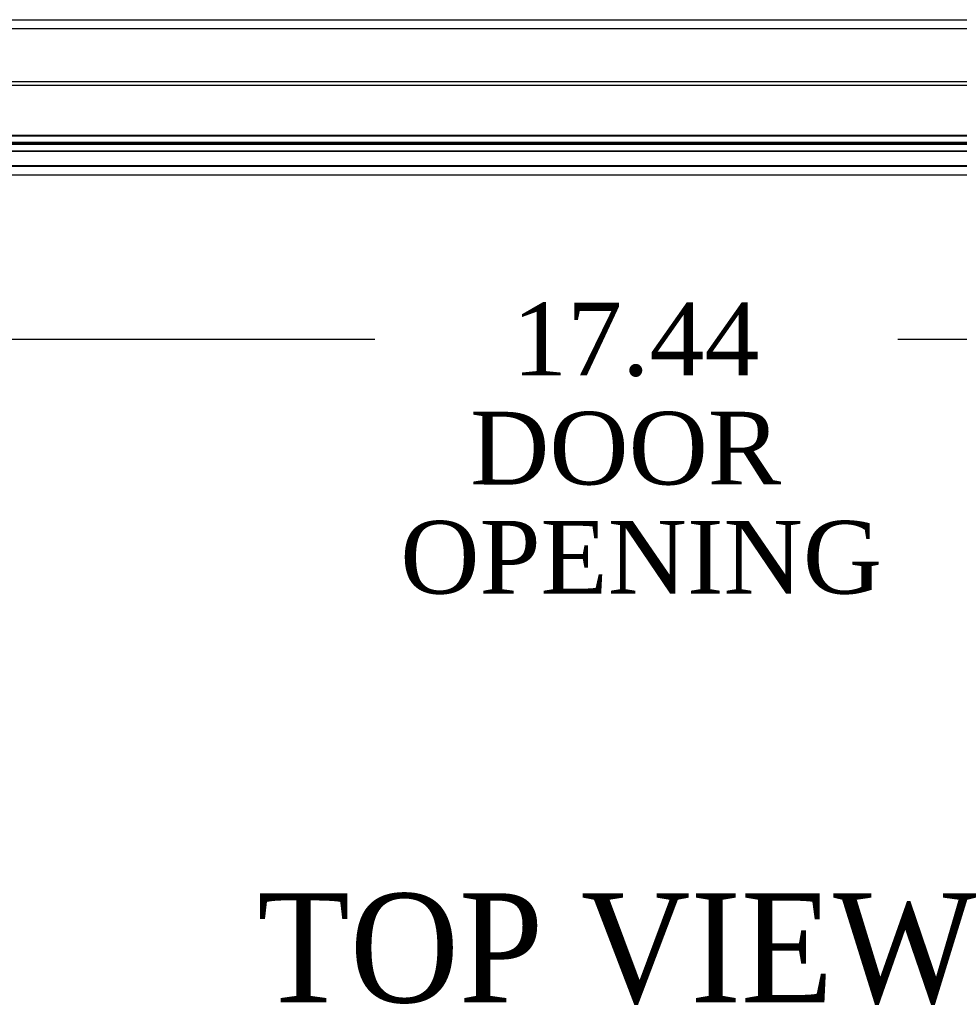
# Model space of a CAD drawing. Header units: inches. Extents: x 1 to 150, y -1 to 99.
# Tile 12 of 19: x 43 to 51, y 76 to 84. Entities that reach past the tile are written whole.
import ezdxf
from ezdxf.enums import TextEntityAlignment as Align
from ezdxf.lldxf.tags import DXFTag

# ---------------------------------------------------------------- set-up
doc = ezdxf.new("R2010")
doc.units = ezdxf.units.IN
doc.header["$MEASUREMENT"] = 0
for name, color, linetype in [('COM70220', 7, 'Continuous'), ('COM70706-5', 7, 'Continuous'), ('COM70709-3', 7, 'Continuous'), ('COM70712-5', 7, 'Continuous'), ('Default', 7, 'Continuous')]:
    doc.layers.add(name, color=color, linetype=linetype)
doc.styles.add('SEACAD_Times_New_Roman', font='times.ttf')
tags = doc.linetypes.add('HIDDEN2', pattern=[0.1875, 0.125, -0.0625]).pattern_tags.tags
tags[6:7] = [DXFTag(74, 4), DXFTag(75, 0), DXFTag(340, '0'), DXFTag(46, 0.0), DXFTag(50, 0.0), DXFTag(44, 0.0), DXFTag(45, 0.0)]
tags[4:5] = [DXFTag(74, 4), DXFTag(75, 0), DXFTag(340, '0'), DXFTag(46, 0.0), DXFTag(50, 0.0), DXFTag(44, 0.0), DXFTag(45, 0.0)]
doc.dimstyles.new('HAMMOND_(STH_-_120x80)', dxfattribs={"dimtxt": 0.6, "dimasz": 0.75, "dimexe": 0.3, "dimexo": 0.3, "dimgap": 0.15, "dimtad": 0, "dimtih": 1, "dimtoh": 1, "dimzin": 0, "dimdsep": 46, "dimtxsty": 'SEACAD_Times_New_Roman', "dimblk1": '_SE_FILLED', "dimblk2": '_SE_FILLED', "dimsah": 1, "dimcen": 0.3, "dimadec": 0, "dimazin": 0, "dimtfac": 0.8, "dimtofl": 0, "dimtmove": 0, "dimatfit": 3, "dimfxl": 1, "dimtolj": 1, "dimtzin": 0, "dimarcsym": 0})

# ---------------------------------------------------------------- blocks, each defined once
blk = doc.blocks.new('SE3')
at = {"layer": 'COM70220', "color": 7, "linetype": 'HIDDEN2'}
for p, q in [((56.7217, 82.7831), (39.6027, 82.7831)), ((56.7217, 82.5371), (39.6027, 82.5371)), ((56.7217, 82.5351), (39.6027, 82.5351)), ((56.7217, 82.5341), (39.6027, 82.5341))]:
    blk.add_line(p, q, dxfattribs=at)
at = {"layer": 'COM70706-5', "color": 7, "linetype": 'HIDDEN2'}
for p, q in [((39.1392, 82.786), (57.1854, 82.786)), ((39.1392, 82.7165), (57.1854, 82.7165)), ((39.3531, 82.73), (56.9715, 82.73)), ((39.3531, 82.658), (56.9715, 82.658))]:
    blk.add_line(p, q, dxfattribs=at)
at = {"layer": 'COM70709-3', "color": 7, "linetype": 'HIDDEN2'}
for p, q in [((38.2861, 83.7431), (58.0385, 83.7431)), ((39.1343, 82.7897), (57.1903, 82.7897)), ((39.1343, 82.7202), (57.1903, 82.7202)), ((39.3606, 82.7336), (56.9641, 82.7336)), ((39.3606, 82.6616), (56.9641, 82.6616))]:
    blk.add_line(p, q, dxfattribs=at)
at = {"layer": 'COM70709-3', "color": 7, "linetype": 'Continuous'}
blk.add_line((38.2861, 83.6711), (58.0385, 83.6711), dxfattribs=at)
at = {"layer": 'COM70712-5', "color": 7, "linetype": 'Continuous'}
for p, q in [((39.0193, 83.2336), (57.3051, 83.2336)), ((39.0193, 83.2032), (57.3051, 83.2032)), ((57.2692, 82.4611), (39.0552, 82.4611))]:
    blk.add_line(p, q, dxfattribs=at)
at = {"layer": 'COM70712-5', "color": 7, "linetype": 'HIDDEN2'}
blk.add_line((57.2692, 82.5331), (39.0552, 82.5331), dxfattribs=at)
blk = doc.blocks.new('DMBLK17')
at = {"layer": 'Default', "linetype": 'Continuous', "transparency": 16777216}
for points in [[(40.2107, 80.983), (40.2107, 81.233), (39.4607, 81.108)], [(56.1486, 80.983), (56.8986, 81.108), (56.1486, 81.233)]]:
    blk.add_hatch(color=7, dxfattribs=at).paths.add_polyline_path(points)
at = {"layer": 'Default', "color": 7, "linetype": 'Continuous', "transparency": 16777216}
for p, q in [((39.4607, 82.4566), (39.4607, 80.808)), ((56.8986, 82.3864), (56.8986, 80.808)), ((39.4607, 81.108), (46.0218, 81.108)), ((50.3375, 81.108), (56.8986, 81.108))]:
    blk.add_line(p, q, dxfattribs=at)
at = {"layer": 'Default', "color": 7, "linetype": 'Continuous', "transparency": 16777216, "style": 'SEACAD_Times_New_Roman'}
for s, p in [('17.44', (47.1559, 81.408)), ('DOOR ', (46.8076, 80.508)), ('OPENING', (46.2318, 79.608))]:
    blk.add_text(s, height=0.6, dxfattribs=at).set_placement(p, align=Align.TOP_LEFT)
blk = doc.blocks.new('_SE_FILLED')
at = {"color": 0}
blk.add_line((0, 0), (-1, 0), dxfattribs=at)
blk.add_solid([(0, 0), (-1, -0.1665), (-1, 0.1665), (0, 0)], dxfattribs=at)

msp = doc.modelspace()

# ---------------------------------------------------------------- block references
at = {"layer": 'Default'}
msp.add_blockref('SE3', (0, 0), dxfattribs=at)

# ---------------------------------------------------------------- texts
at = {"layer": 'Default', "color": 7, "linetype": 'Continuous', "style": 'SEACAD_Times_New_Roman'}
msp.add_text('TOP VIEW', height=0.9, dxfattribs=at).set_placement((45.0498, 76.5348), align=Align.TOP_LEFT)

# ---------------------------------------------------------------- dimensions: what is measured, and where the dimension line sits
at = {"layer": 'Default', "color": 7, "linetype": 'Continuous'}
dim = msp.add_linear_dim(base=(39.4607, 81.108), p1=(39.4607, 82.7566), p2=(56.8986, 82.6864), angle=359.76928, text='\\A1;<>\\PDOOR \\XOPENING', dimstyle='HAMMOND_(STH_-_120x80)', dxfattribs=at)
dim.commit()
dim.dimension.update_dxf_attribs({"geometry": 'DMBLK17', "text_midpoint": (48.1796, 81.108), "dimtype": 161})

doc.saveas('drawing.dxf')
